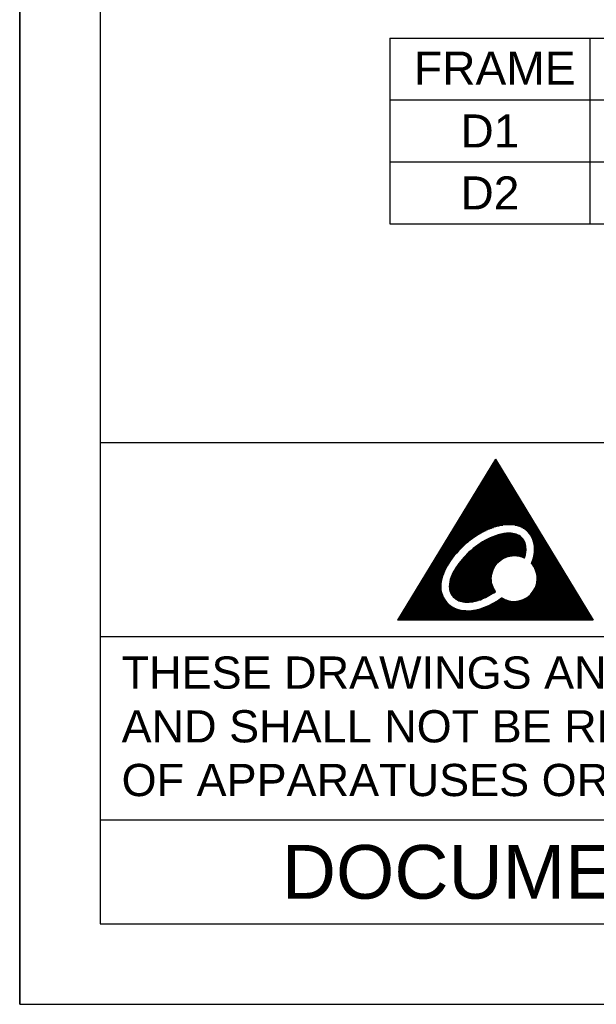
# Model space of a CAD drawing. Header units: millimetres. Extents: x 0 to 1105, y 0 to 772.
# Tile 1 of 50: x 0 to 140, y 0 to 238. Entities that reach past the tile are written whole.
import ezdxf

# ---------------------------------------------------------------- set-up
doc = ezdxf.new("R2010")
doc.units = ezdxf.units.MM
doc.header["$LTSCALE"] = 60.775
doc.layers.get('0').update_dxf_attribs({"linetype": 'CONTINUOUS'})
doc.layers.add('DIM', color=7, linetype='CONTINUOUS')
doc.styles.get("Standard").update_dxf_attribs({"font": 'micross.ttf'})
doc.styles.add('TEXTSTYLE_2', font='arial.ttf')

msp = doc.modelspace()

# ---------------------------------------------------------------- linework, layer by layer
at = {"color": 4, "linetype": 'Continuous'}
for p, q in [((0, 772.2), (0, 0)), ((0, 0), (0, 772.2)), ((115.23, 132), (91.5, 92.99)), ((114.77, 131.25), (115.68, 131.25)), ((114.88, 131.42), (115.57, 131.42)), ((114.99, 131.6), (115.47, 131.6)), ((115.09, 131.78), (115.36, 131.78)), ((115.2, 131.96), (115.25, 131.96)), ((115.23, 132), (138.84, 92.99)), ((113.26, 128.76), (117.18, 128.76)), ((113.37, 128.94), (117.08, 128.94)), ((113.48, 129.12), (116.97, 129.12)), ((113.58, 129.3), (116.86, 129.3)), ((113.69, 129.47), (116.75, 129.47)), ((113.8, 129.65), (116.65, 129.65)), ((113.91, 129.83), (116.54, 129.83)), ((114.02, 130.01), (116.43, 130.01)), ((114.12, 130.18), (116.32, 130.18)), ((114.23, 130.36), (116.22, 130.36)), ((114.34, 130.54), (116.11, 130.54)), ((114.45, 130.71), (116, 130.71)), ((114.56, 130.89), (115.9, 130.89)), ((114.66, 131.07), (115.79, 131.07)), ((111.86, 126.46), (118.58, 126.46)), ((111.97, 126.64), (118.47, 126.64)), ((112.07, 126.81), (118.36, 126.81)), ((112.18, 126.99), (118.26, 126.99)), ((112.29, 127.17), (118.15, 127.17)), ((112.4, 127.35), (118.04, 127.35)), ((112.51, 127.52), (117.93, 127.52)), ((112.61, 127.7), (117.83, 127.7)), ((112.72, 127.88), (117.72, 127.88)), ((112.83, 128.05), (117.61, 128.05)), ((112.94, 128.23), (117.51, 128.23)), ((113.04, 128.41), (117.4, 128.41)), ((113.15, 128.59), (117.29, 128.59)), ((110.35, 123.98), (120.08, 123.98)), ((110.46, 124.15), (119.97, 124.15)), ((110.56, 124.33), (119.87, 124.33)), ((110.67, 124.51), (119.76, 124.51)), ((110.78, 124.69), (119.65, 124.69)), ((110.89, 124.86), (119.55, 124.86)), ((111, 125.04), (119.44, 125.04)), ((111.1, 125.22), (119.33, 125.22)), ((111.21, 125.39), (119.22, 125.39)), ((111.32, 125.57), (119.12, 125.57)), ((111.43, 125.75), (119.01, 125.75)), ((111.53, 125.93), (118.9, 125.93)), ((111.64, 126.1), (118.79, 126.1)), ((111.75, 126.28), (118.69, 126.28)), ((108.95, 121.67), (121.48, 121.67)), ((109.05, 121.85), (121.37, 121.85)), ((109.16, 122.03), (121.26, 122.03)), ((109.27, 122.2), (121.16, 122.2)), ((109.38, 122.38), (121.05, 122.38)), ((109.48, 122.56), (120.94, 122.56)), ((109.59, 122.73), (120.83, 122.73)), ((109.7, 122.91), (120.73, 122.91)), ((109.81, 123.09), (120.62, 123.09)), ((109.92, 123.27), (120.51, 123.27)), ((110.02, 123.44), (120.4, 123.44)), ((110.13, 123.62), (120.3, 123.62)), ((110.24, 123.8), (120.19, 123.8)), ((107.54, 119.37), (122.87, 119.37)), ((107.65, 119.54), (122.77, 119.54)), ((107.76, 119.72), (122.66, 119.72)), ((107.87, 119.9), (122.55, 119.9)), ((107.97, 120.07), (122.44, 120.07)), ((108.08, 120.25), (122.34, 120.25)), ((108.19, 120.43), (122.23, 120.43)), ((108.3, 120.61), (122.12, 120.61)), ((108.41, 120.78), (122.01, 120.78)), ((108.51, 120.96), (121.91, 120.96)), ((108.62, 121.14), (121.8, 121.14)), ((108.73, 121.32), (121.69, 121.32)), ((108.84, 121.49), (121.58, 121.49)), ((106.03, 116.88), (124.38, 116.88)), ((106.14, 117.06), (124.27, 117.06)), ((106.25, 117.24), (124.16, 117.24)), ((106.36, 117.41), (124.05, 117.41)), ((106.46, 117.59), (123.95, 117.59)), ((106.57, 117.77), (123.84, 117.77)), ((106.68, 117.95), (123.73, 117.95)), ((106.79, 118.12), (123.62, 118.12)), ((106.9, 118.3), (123.52, 118.3)), ((107, 118.48), (123.41, 118.48)), ((107.11, 118.66), (123.3, 118.66)), ((107.22, 118.83), (123.19, 118.83)), ((107.33, 119.01), (123.09, 119.01)), ((107.43, 119.19), (122.98, 119.19)), ((104.63, 114.58), (112.58, 114.58)), ((104.74, 114.75), (112.95, 114.75)), ((104.85, 114.93), (113.34, 114.93)), ((104.95, 115.11), (113.76, 115.11)), ((105.06, 115.29), (114.23, 115.29)), ((105.17, 115.46), (114.74, 115.46)), ((105.28, 115.64), (115.32, 115.64)), ((105.39, 115.82), (116.02, 115.82)), ((105.49, 116), (116.97, 116)), ((105.6, 116.17), (124.8, 116.17)), ((105.71, 116.35), (124.7, 116.35)), ((105.82, 116.53), (124.59, 116.53)), ((105.92, 116.71), (124.48, 116.71)), ((119.98, 116), (124.91, 116)), ((120.71, 115.82), (125.02, 115.82)), ((121.21, 115.64), (125.13, 115.64)), ((121.61, 115.46), (125.23, 115.46)), ((121.94, 115.29), (125.34, 115.29)), ((122.23, 115.11), (125.45, 115.11)), ((122.48, 114.93), (125.56, 114.93)), ((122.7, 114.75), (125.66, 114.75)), ((122.9, 114.58), (125.77, 114.58)), ((103.12, 112.09), (108.71, 112.09)), ((103.23, 112.27), (108.94, 112.27)), ((103.34, 112.45), (109.17, 112.45)), ((103.44, 112.63), (109.4, 112.63)), ((103.55, 112.8), (109.64, 112.8)), ((103.66, 112.98), (109.89, 112.98)), ((103.77, 113.16), (110.15, 113.16)), ((103.87, 113.34), (110.42, 113.34)), ((103.98, 113.51), (110.69, 113.51)), ((104.09, 113.69), (110.97, 113.69)), ((104.2, 113.87), (111.27, 113.87)), ((104.31, 114.05), (111.57, 114.05)), ((104.41, 114.22), (111.89, 114.22)), ((104.52, 114.4), (112.22, 114.4)), ((112.41, 112.15), (122.18, 112.15)), ((112.73, 112.32), (122.09, 112.32)), ((113.05, 112.5), (121.98, 112.5)), ((113.4, 112.68), (121.85, 112.68)), ((113.76, 112.86), (121.7, 112.86)), ((114.15, 113.03), (121.53, 113.03)), ((114.56, 113.21), (121.33, 113.21)), ((115.02, 113.39), (121.08, 113.39)), ((115.54, 113.57), (120.78, 113.57)), ((116.15, 113.74), (120.4, 113.74)), ((116.96, 113.92), (119.83, 113.92)), ((123.08, 114.4), (125.88, 114.4)), ((123.25, 114.22), (125.99, 114.22)), ((123.4, 114.05), (126.09, 114.05)), ((123.54, 113.87), (126.2, 113.87)), ((123.66, 113.69), (126.31, 113.69)), ((123.78, 113.51), (126.42, 113.51)), ((123.89, 113.34), (126.52, 113.34)), ((123.98, 113.16), (126.63, 113.16)), ((124.07, 112.98), (126.74, 112.98)), ((124.16, 112.8), (126.84, 112.8)), ((124.23, 112.63), (126.95, 112.63)), ((124.3, 112.45), (127.06, 112.45)), ((124.36, 112.27), (127.17, 112.27)), ((124.41, 112.09), (127.27, 112.09)), ((101.72, 109.79), (106.23, 109.79)), ((101.83, 109.97), (106.4, 109.97)), ((101.93, 110.14), (106.57, 110.14)), ((102.04, 110.32), (106.74, 110.32)), ((102.15, 110.5), (106.92, 110.5)), ((102.26, 110.68), (107.1, 110.68)), ((102.36, 110.85), (107.28, 110.85)), ((102.47, 111.03), (107.47, 111.03)), ((102.58, 111.21), (107.67, 111.21)), ((102.69, 111.39), (107.87, 111.39)), ((102.8, 111.56), (108.07, 111.56)), ((102.9, 111.74), (108.28, 111.74)), ((103.01, 111.92), (108.49, 111.92)), ((109.03, 109.66), (122.58, 109.66)), ((109.23, 109.84), (122.6, 109.84)), ((109.43, 110.02), (122.6, 110.02)), ((109.64, 110.2), (122.61, 110.2)), ((109.86, 110.37), (122.61, 110.37)), ((110.08, 110.55), (122.6, 110.55)), ((110.3, 110.73), (122.58, 110.73)), ((110.54, 110.91), (122.56, 110.91)), ((110.78, 111.08), (122.53, 111.08)), ((111.03, 111.26), (122.5, 111.26)), ((111.28, 111.44), (122.45, 111.44)), ((111.55, 111.61), (122.4, 111.61)), ((111.83, 111.79), (122.34, 111.79)), ((112.11, 111.97), (122.27, 111.97)), ((124.46, 111.92), (127.38, 111.92)), ((124.51, 111.74), (127.49, 111.74)), ((124.54, 111.56), (127.6, 111.56)), ((124.58, 111.39), (127.7, 111.39)), ((124.6, 111.21), (127.81, 111.21)), ((124.63, 111.03), (127.92, 111.03)), ((124.64, 110.85), (128.03, 110.85)), ((124.66, 110.68), (128.13, 110.68)), ((124.66, 109.79), (128.67, 109.79)), ((124.67, 110.5), (128.24, 110.5)), ((124.67, 110.32), (128.35, 110.32)), ((124.67, 110.14), (128.45, 110.14)), ((124.67, 109.97), (128.56, 109.97)), ((100.21, 107.31), (104.23, 107.31)), ((100.31, 107.48), (104.35, 107.48)), ((100.42, 107.66), (104.48, 107.66)), ((100.53, 107.84), (104.61, 107.84)), ((100.64, 108.02), (104.74, 108.02)), ((100.75, 108.19), (104.87, 108.19)), ((100.85, 108.37), (105.01, 108.37)), ((100.96, 108.55), (105.15, 108.55)), ((101.07, 108.73), (105.3, 108.73)), ((101.18, 108.9), (105.44, 108.9)), ((101.29, 109.08), (105.59, 109.08)), ((101.39, 109.26), (105.75, 109.26)), ((101.5, 109.43), (105.9, 109.43)), ((101.61, 109.61), (106.06, 109.61)), ((106.85, 107.36), (116.21, 107.36)), ((107, 107.54), (116.44, 107.54)), ((107.14, 107.71), (116.7, 107.71)), ((107.3, 107.89), (116.99, 107.89)), ((107.45, 108.07), (117.33, 108.07)), ((107.61, 108.25), (117.74, 108.25)), ((107.77, 108.42), (118.27, 108.42)), ((107.94, 108.6), (119.16, 108.6)), ((108.11, 108.78), (122.42, 108.78)), ((108.29, 108.95), (122.46, 108.95)), ((108.47, 109.13), (122.5, 109.13)), ((108.65, 109.31), (122.53, 109.31)), ((108.84, 109.49), (122.56, 109.49)), ((120.43, 108.6), (122.37, 108.6)), ((121.25, 108.42), (122.32, 108.42)), ((121.75, 108.25), (122.27, 108.25)), ((122.18, 108.07), (122.22, 108.07)), ((124.14, 107.31), (130.17, 107.31)), ((124.2, 107.48), (130.06, 107.48)), ((124.26, 107.66), (129.96, 107.66)), ((124.31, 107.84), (129.85, 107.84)), ((124.36, 108.02), (129.74, 108.02)), ((124.41, 108.19), (129.64, 108.19)), ((124.45, 108.37), (129.53, 108.37)), ((124.49, 108.55), (129.42, 108.55)), ((124.53, 108.73), (129.31, 108.73)), ((124.56, 108.9), (129.21, 108.9)), ((124.59, 109.08), (129.1, 109.08)), ((124.61, 109.26), (128.99, 109.26)), ((124.63, 109.43), (128.88, 109.43)), ((124.65, 109.61), (128.78, 109.61)), ((98.8, 105), (102.92, 105)), ((98.91, 105.18), (103, 105.18)), ((99.02, 105.36), (103.08, 105.36)), ((99.13, 105.53), (103.17, 105.53)), ((99.24, 105.71), (103.26, 105.71)), ((99.34, 105.89), (103.36, 105.89)), ((99.45, 106.07), (103.46, 106.07)), ((99.56, 106.24), (103.56, 106.24)), ((99.67, 106.42), (103.66, 106.42)), ((99.78, 106.6), (103.77, 106.6)), ((99.88, 106.77), (103.88, 106.77)), ((99.99, 106.95), (103.99, 106.95)), ((100.1, 107.13), (104.11, 107.13)), ((105.25, 105.05), (114.57, 105.05)), ((105.35, 105.23), (114.64, 105.23)), ((105.46, 105.41), (114.72, 105.41)), ((105.58, 105.59), (114.81, 105.59)), ((105.69, 105.76), (114.9, 105.76)), ((105.81, 105.94), (115, 105.94)), ((105.93, 106.12), (115.11, 106.12)), ((106.05, 106.29), (115.23, 106.29)), ((106.18, 106.47), (115.35, 106.47)), ((106.31, 106.65), (115.5, 106.65)), ((106.44, 106.83), (115.65, 106.83)), ((106.57, 107), (115.82, 107)), ((106.71, 107.18), (116, 107.18)), ((123.93, 106.77), (130.49, 106.77)), ((124, 106.95), (130.39, 106.95)), ((124.04, 106.6), (130.6, 106.6)), ((124.07, 107.13), (130.28, 107.13)), ((124.18, 106.42), (130.71, 106.42)), ((124.31, 106.24), (130.82, 106.24)), ((124.43, 106.07), (130.92, 106.07)), ((124.54, 105.89), (131.03, 105.89)), ((124.64, 105.71), (131.14, 105.71)), ((124.73, 105.53), (131.25, 105.53)), ((124.81, 105.36), (131.35, 105.36)), ((124.89, 105.18), (131.46, 105.18)), ((124.96, 105), (131.57, 105)), ((97.29, 102.52), (102.1, 102.52)), ((97.4, 102.7), (102.14, 102.7)), ((97.51, 102.87), (102.18, 102.87)), ((97.62, 103.05), (102.22, 103.05)), ((97.73, 103.23), (102.27, 103.23)), ((97.83, 103.41), (102.32, 103.41)), ((97.94, 103.58), (102.37, 103.58)), ((98.05, 103.76), (102.43, 103.76)), ((98.16, 103.94), (102.49, 103.94)), ((98.26, 104.11), (102.55, 104.11)), ((98.37, 104.29), (102.62, 104.29)), ((98.48, 104.47), (102.69, 104.47)), ((98.59, 104.65), (102.76, 104.65)), ((98.7, 104.82), (102.84, 104.82)), ((104.18, 102.57), (114.22, 102.57)), ((104.23, 102.75), (114.2, 102.75)), ((104.28, 102.93), (114.2, 102.93)), ((104.33, 103.1), (114.2, 103.1)), ((104.4, 103.28), (114.2, 103.28)), ((104.46, 103.46), (114.22, 103.46)), ((104.53, 103.63), (114.23, 103.63)), ((104.61, 103.81), (114.25, 103.81)), ((104.69, 103.99), (114.28, 103.99)), ((104.77, 104.17), (114.32, 104.17)), ((104.86, 104.34), (114.36, 104.34)), ((104.95, 104.52), (114.4, 104.52)), ((105.05, 104.7), (114.45, 104.7)), ((105.15, 104.88), (114.51, 104.88)), ((125.02, 104.82), (131.68, 104.82)), ((125.08, 104.65), (131.78, 104.65)), ((125.13, 104.47), (131.89, 104.47)), ((125.17, 104.29), (132, 104.29)), ((125.21, 104.11), (132.1, 104.11)), ((125.24, 103.94), (132.21, 103.94)), ((125.26, 103.76), (132.32, 103.76)), ((125.27, 102.52), (133.07, 102.52)), ((125.28, 103.58), (132.43, 103.58)), ((125.29, 103.41), (132.53, 103.41)), ((125.29, 102.7), (132.96, 102.7)), ((125.3, 103.23), (132.64, 103.23)), ((125.3, 103.05), (132.75, 103.05)), ((125.3, 102.87), (132.86, 102.87)), ((95.89, 100.21), (102.02, 100.21)), ((96, 100.39), (102, 100.39)), ((96.11, 100.57), (101.98, 100.57)), ((96.22, 100.75), (101.97, 100.75)), ((96.32, 100.92), (101.96, 100.92)), ((96.43, 101.1), (101.96, 101.1)), ((96.54, 101.28), (101.96, 101.28)), ((96.65, 101.45), (101.97, 101.45)), ((96.75, 101.63), (101.98, 101.63)), ((96.86, 101.81), (102, 101.81)), ((96.97, 101.99), (102.02, 101.99)), ((97.08, 102.16), (102.04, 102.16)), ((97.19, 102.34), (102.07, 102.34)), ((104.02, 101.51), (114.43, 101.51)), ((104.02, 101.33), (114.49, 101.33)), ((104.02, 101.15), (114.56, 101.15)), ((104.03, 100.97), (114.63, 100.97)), ((104.04, 101.68), (114.37, 101.68)), ((104.04, 100.8), (114.72, 100.8)), ((104.05, 101.86), (114.33, 101.86)), ((104.06, 100.62), (114.81, 100.62)), ((104.08, 102.04), (114.29, 102.04)), ((104.09, 100.44), (114.9, 100.44)), ((104.11, 102.22), (114.26, 102.22)), ((104.13, 100.27), (115, 100.27)), ((104.14, 102.39), (114.23, 102.39)), ((124.5, 100.21), (134.47, 100.21)), ((124.6, 100.39), (134.36, 100.39)), ((124.7, 100.57), (134.25, 100.57)), ((124.78, 100.75), (134.14, 100.75)), ((124.86, 100.92), (134.04, 100.92)), ((124.93, 101.1), (133.93, 101.1)), ((125, 101.28), (133.82, 101.28)), ((125.06, 101.45), (133.71, 101.45)), ((125.11, 101.63), (133.61, 101.63)), ((125.15, 101.81), (133.5, 101.81)), ((125.19, 101.99), (133.39, 101.99)), ((125.22, 102.16), (133.29, 102.16)), ((125.25, 102.34), (133.18, 102.34)), ((94.49, 97.91), (102.95, 97.91)), ((94.6, 98.09), (102.84, 98.09)), ((94.7, 98.26), (102.73, 98.26)), ((94.81, 98.44), (102.63, 98.44)), ((94.92, 98.62), (102.54, 98.62)), ((95.03, 98.79), (102.45, 98.79)), ((95.14, 98.97), (102.38, 98.97)), ((95.24, 99.15), (102.31, 99.15)), ((95.35, 99.33), (102.24, 99.33)), ((95.46, 99.5), (102.19, 99.5)), ((95.57, 99.68), (102.14, 99.68)), ((95.68, 99.86), (102.09, 99.86)), ((95.78, 100.04), (102.06, 100.04)), ((104.18, 100.09), (115.1, 100.09)), ((104.23, 99.91), (115.21, 99.91)), ((104.3, 99.73), (114.97, 99.73)), ((104.38, 99.56), (114.65, 99.56)), ((104.47, 99.38), (114.34, 99.38)), ((104.57, 99.2), (114.02, 99.2)), ((104.69, 99.02), (113.71, 99.02)), ((104.82, 98.85), (113.4, 98.85)), ((104.98, 98.67), (113.07, 98.67)), ((105.15, 98.49), (112.73, 98.49)), ((105.36, 98.31), (112.37, 98.31)), ((105.59, 98.14), (111.98, 98.14)), ((105.87, 97.96), (111.54, 97.96)), ((106.21, 97.78), (111.02, 97.78)), ((116.01, 97.91), (117.76, 97.91)), ((116.28, 98.09), (117.35, 98.09)), ((116.55, 98.26), (117.01, 98.26)), ((121.76, 97.91), (135.86, 97.91)), ((122.16, 98.09), (135.75, 98.09)), ((122.5, 98.26), (135.65, 98.26)), ((122.79, 98.44), (135.54, 98.44)), ((123.04, 98.62), (135.43, 98.62)), ((123.27, 98.79), (135.32, 98.79)), ((123.48, 98.97), (135.22, 98.97)), ((123.66, 99.15), (135.11, 99.15)), ((123.83, 99.33), (135, 99.33)), ((123.99, 99.5), (134.9, 99.5)), ((124.13, 99.68), (134.79, 99.68)), ((124.27, 99.86), (134.68, 99.86)), ((124.39, 100.04), (134.57, 100.04)), ((92.98, 95.43), (106.91, 95.43)), ((93.09, 95.6), (106.17, 95.6)), ((93.19, 95.78), (105.66, 95.78)), ((93.3, 95.96), (105.25, 95.96)), ((93.41, 96.13), (104.9, 96.13)), ((93.52, 96.31), (104.6, 96.31)), ((93.63, 96.49), (104.34, 96.49)), ((93.73, 96.67), (104.11, 96.67)), ((93.84, 96.84), (103.89, 96.84)), ((93.95, 97.02), (103.7, 97.02)), ((94.06, 97.2), (103.53, 97.2)), ((94.17, 97.38), (103.37, 97.38)), ((94.27, 97.55), (103.22, 97.55)), ((94.38, 97.73), (103.08, 97.73)), ((106.67, 97.61), (110.38, 97.61)), ((107.45, 97.43), (109.41, 97.43)), ((109.92, 95.43), (137.36, 95.43)), ((110.82, 95.6), (137.26, 95.6)), ((111.48, 95.78), (137.15, 95.78)), ((112.05, 95.96), (137.04, 95.96)), ((112.54, 96.13), (136.94, 96.13)), ((112.99, 96.31), (136.83, 96.31)), ((113.4, 96.49), (136.72, 96.49)), ((113.79, 96.67), (136.61, 96.67)), ((114.15, 96.84), (136.51, 96.84)), ((114.49, 97.02), (136.4, 97.02)), ((114.82, 97.2), (136.29, 97.2)), ((115.14, 97.38), (136.18, 97.38)), ((115.44, 97.55), (119.3, 97.55)), ((115.73, 97.73), (118.29, 97.73)), ((120.2, 97.55), (136.08, 97.55)), ((121.22, 97.73), (135.97, 97.73)), ((138.84, 92.99), (91.5, 92.99)), ((91.58, 93.12), (138.76, 93.12)), ((91.68, 93.3), (138.65, 93.3)), ((91.79, 93.47), (138.55, 93.47)), ((91.9, 93.65), (138.44, 93.65)), ((92.01, 93.83), (138.33, 93.83)), ((92.12, 94.01), (138.22, 94.01)), ((92.22, 94.18), (138.12, 94.18)), ((92.33, 94.36), (138.01, 94.36)), ((92.44, 94.54), (137.9, 94.54)), ((92.55, 94.72), (137.79, 94.72)), ((92.66, 94.89), (137.69, 94.89)), ((92.76, 95.07), (137.58, 95.07)), ((92.87, 95.25), (137.47, 95.25)), ((0, 0), (546, 0))]:
    msp.add_line(p, q, dxfattribs=at)
at = {"color": 7, "linetype": 'Continuous'}
for p, q in [((0, 0), (0, 772.2)), ((0, 0), (1105, 0)), ((6.5, 0), (559, 0))]:
    msp.add_line(p, q, dxfattribs=at)
at = {"color": 3, "linetype": 'Continuous'}
for p, q in [((19.5, 752.7), (19.5, 19.5)), ((526.5, 135.95), (19.5, 135.95)), ((526.5, 88.99), (19.5, 88.99)), ((526.5, 44.57), (19.5, 44.57)), ((19.5, 19.5), (526.5, 19.5))]:
    msp.add_line(p, q, dxfattribs=at)
at = {"linetype": 'Continuous'}
for p, q in [((89.66, 233.94), (406.86, 233.94)), ((89.66, 233.94), (89.66, 188.94)), ((138.06, 233.94), (138.06, 188.94)), ((89.66, 218.94), (406.86, 218.94)), ((89.66, 203.94), (406.86, 203.94)), ((89.66, 188.94), (406.86, 188.94))]:
    msp.add_line(p, q, dxfattribs=at)
at = {"color": 4, "linetype": 'Continuous'}
for points, knots in [([(119.75, 97.54), (118.65, 97.54), (117.63, 97.86), (116.76, 98.41), (116.76, 98.41), (116.74, 98.4), (116.72, 98.38), (116.7, 98.37), (116.7, 98.37), (114.01, 96.5), (111.09, 95.31), (108.38, 95.3), (108.38, 95.3), (108.24, 95.3), (108.09, 95.3), (107.95, 95.31), (107.95, 95.31), (105.94, 95.4), (104.41, 96.21), (103.43, 97.3), (103.43, 97.3), (102.46, 98.39), (102.01, 99.68), (101.96, 100.81), (101.96, 100.81), (101.96, 100.89), (101.96, 100.99), (101.96, 101.08), (101.96, 101.08), (101.99, 104.42), (104.27, 108.02), (107.39, 110.95), (107.39, 110.95), (110.52, 113.85), (114.55, 116.08), (118.51, 116.12), (118.51, 116.12), (118.52, 116.12), (118.54, 116.12), (118.57, 116.12), (118.57, 116.12), (120.41, 116.13), (121.98, 115.52), (123.05, 114.43), (123.05, 114.43), (124.13, 113.35), (124.67, 111.84), (124.67, 110.23), (124.67, 110.23), (124.67, 109.11), (124.42, 107.93), (123.92, 106.75), (123.92, 106.75), (124.78, 105.77), (125.3, 104.49), (125.3, 103.09), (125.3, 103.09), (125.3, 100.02), (122.82, 97.54), (119.75, 97.54)], [0, 0, 0, 0, 0.066667, 0.066667, 0.066667, 0.066667, 0.133333, 0.133333, 0.133333, 0.133333, 0.2, 0.2, 0.2, 0.2, 0.266667, 0.266667, 0.266667, 0.266667, 0.333333, 0.333333, 0.333333, 0.333333, 0.4, 0.4, 0.4, 0.4, 0.466667, 0.466667, 0.466667, 0.466667, 0.533333, 0.533333, 0.533333, 0.533333, 0.6, 0.6, 0.6, 0.6, 0.666667, 0.666667, 0.666667, 0.666667, 0.733333, 0.733333, 0.733333, 0.733333, 0.8, 0.8, 0.8, 0.8, 0.866667, 0.866667, 0.866667, 0.866667, 0.933333, 0.933333, 0.933333, 0.933333, 1, 1, 1, 1]), ([(122.21, 108.06), (122.32, 108.41), (122.54, 109.12), (122.66, 110.36), (122.47, 111.73), (121.65, 113.1), (120.22, 113.93), (117.27, 114.26), (113.12, 112.85), (108.78, 109.72), (105.51, 105.86), (103.74, 102.25), (104.2, 99.74), (105, 98.5), (106.38, 97.57), (107.65, 97.37), (109.55, 97.35), (112.09, 97.94), (114.14, 99.3), (115.23, 99.87)], [0, 0, 0, 0, 0.025779, 0.051545, 0.086359, 0.121043, 0.159017, 0.197188, 0.325001, 0.452665, 0.567033, 0.680294, 0.712943, 0.741285, 0.78106, 0.824767, 0.828587, 0.914127, 1, 1, 1, 1]), ([(115.23, 99.87), (114.94, 100.37), (114.36, 101.36), (113.98, 103.94), (115.38, 107.45), (118.76, 108.8), (121.03, 108.55), (121.82, 108.22), (122.21, 108.06)], [0, 0, 0, 0, 0.118256, 0.236502, 0.530257, 0.824034, 0.912013, 1, 1, 1, 1])]:
    msp.add_open_spline(points, degree=3, knots=knots, dxfattribs=at)

# ---------------------------------------------------------------- texts
at = {"linetype": 'Continuous', "char_height": 8, "attachment_point": 2, "line_spacing_factor": 0.9}
for s, insert, width in [('FRAME', (115.03, 230.64), 10.5672), ('D1', (113.86, 215.44), 14.3284), ('D2', (113.86, 200.44), 14.3284)]:
    msp.add_mtext(s, dxfattribs=dict(at, insert=insert, width=width))
at = {"color": 1, "linetype": 'Continuous', "insert": (24.68, 84.21), "char_height": 7.8, "width": 503.3175, "attachment_point": 1, "style": 'TEXTSTYLE_2'}
msp.add_mtext('THESE DRAWINGS AND SPECIFICATIONS ARE THE PROPERTY OF DELTA ELECTRONICS, INC. \\P{\\W1.0;AND SHALL NOT BE REPRODUCED OR USED AS THE BASIS FOR THE MANUFACTURE OR SELL }\\POF APPARATUSES OR DEVICES WITHOUT PERMISSION.', dxfattribs=at)
at = {"layer": 'DIM', "color": 6, "linetype": 'Continuous', "insert": (144.69, 38.57), "char_height": 13, "width": 162.0892, "attachment_point": 2, "line_spacing_factor": 0.6, "style": 'TEXTSTYLE_2'}
msp.add_mtext('DOCUMENT NAME', dxfattribs=at)

doc.saveas('drawing.dxf')
